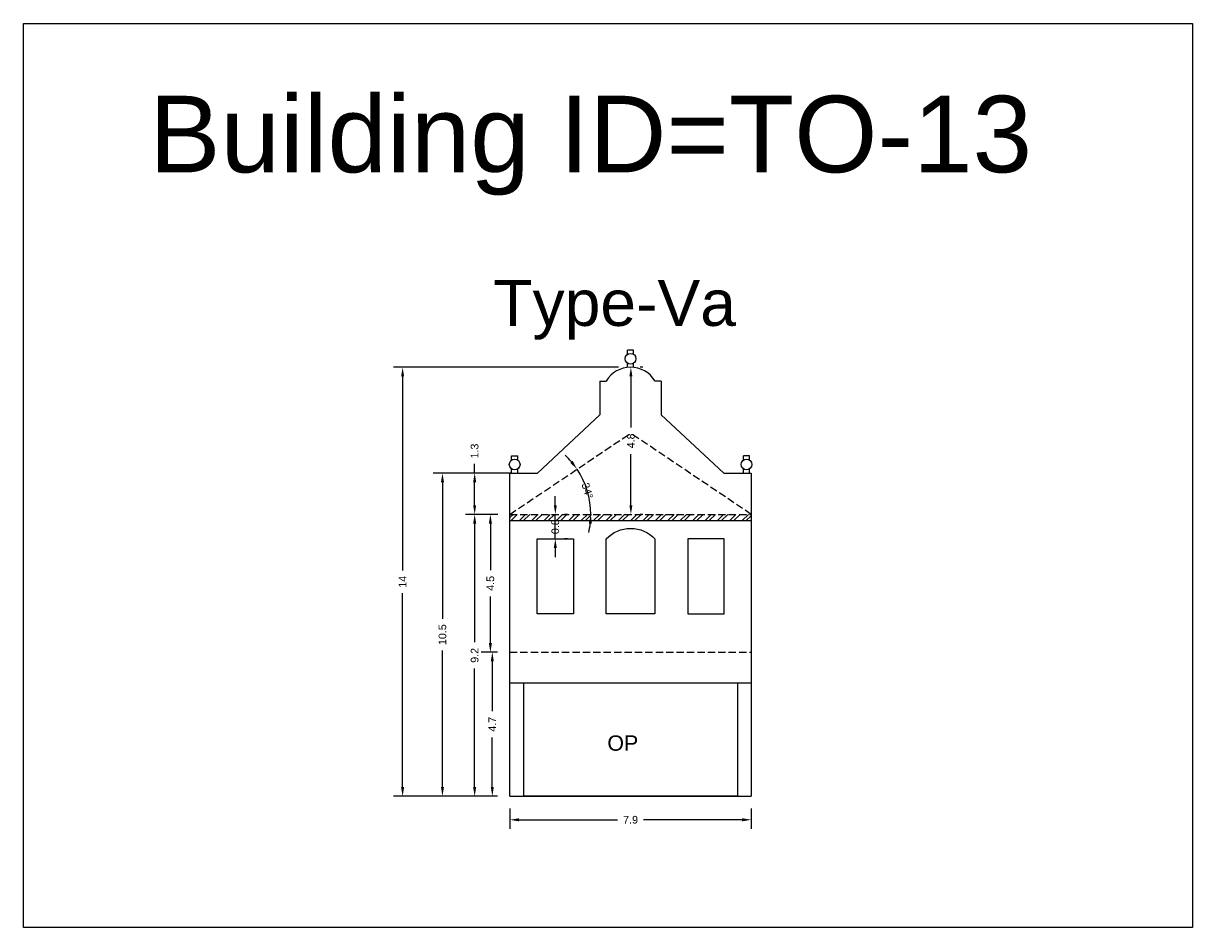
# Model space of a CAD drawing. Header units: metres. Extents: x 3416649 to 3417130, y -6713042 to -6712690.
# Tile 35 of 70: x 3416734 to 3416772, y -6712768 to -6712738. Entities that reach past the tile are written whole.
import ezdxf

# ---------------------------------------------------------------- set-up
doc = ezdxf.new("R2010")
doc.units = ezdxf.units.M
doc.linetypes.add('ACAD_ISO02W100', pattern=[15, 12, -3])
doc.layers.add('Dotted', color=7, linetype='ACAD_ISO02W100', plot=False)
doc.styles.get("Standard").update_dxf_attribs({"font": 'arial.ttf'})
doc.dimstyles.new('ISO-25', dxfattribs={"dimtxt": 0.25, "dimasz": 0.3, "dimexe": 0.3, "dimexo": 0.4, "dimgap": 0.2, "dimtad": 0, "dimdec": 1, "dimdsep": 46, "dimtxsty": 'Standard', "dimcen": 2.5, "dimadec": 0, "dimazin": 0, "dimtfac": 1, "dimtdec": 1, "dimtmove": 0, "dimatfit": 3, "dimfxl": 1, "dimarcsym": 0})

# ---------------------------------------------------------------- blocks, each defined once
blk = doc.blocks.new('*D97')
at = {"color": 0, "lineweight": -2, "transparency": 16777216}
for p, q in [((3416749.316, -6712754.409), (3416748.258, -6712754.409)), ((3416748.558, -6712754.709), (3416748.558, -6712758.582)), ((3416748.558, -6712763.309), (3416748.558, -6712759.435)), ((3416749.308, -6712763.609), (3416748.258, -6712763.609))]:
    blk.add_line(p, q, dxfattribs=at)
at = {"color": 0, "transparency": 16777216}
for points in [[(3416748.508, -6712754.709), (3416748.608, -6712754.709), (3416748.558, -6712754.409)], [(3416748.508, -6712763.309), (3416748.608, -6712763.309), (3416748.558, -6712763.609)]]:
    blk.add_solid(points, dxfattribs=at)
at = {"layer": 'Defpoints', "color": 0, "transparency": 16777216}
for p in [(3416748.558, -6712754.409), (3416749.716, -6712754.409), (3416749.708, -6712763.609)]:
    blk.add_point(p, dxfattribs=at)
at = {"color": 0, "transparency": 16777216, "insert": (3416748.558, -6712759.009), "char_height": 0.25, "attachment_point": 5, "rotation": 90}
blk.add_mtext('9.2', dxfattribs=at)
blk = doc.blocks.new('*D98')
at = {"color": 0, "lineweight": -2, "transparency": 16777216}
for p, q in [((3416751.191, -6712754.109), (3416751.191, -6712753.809)), ((3416751.191, -6712755.209), (3416751.191, -6712754.409)), ((3416751.591, -6712754.409), (3416751.491, -6712754.409)), ((3416751.191, -6712755.509), (3416751.191, -6712755.809)), ((3416751.591, -6712755.209), (3416751.491, -6712755.209))]:
    blk.add_line(p, q, dxfattribs=at)
at = {"color": 0, "transparency": 16777216}
for points in [[(3416751.141, -6712754.109), (3416751.241, -6712754.109), (3416751.191, -6712754.409)], [(3416751.141, -6712755.509), (3416751.241, -6712755.509), (3416751.191, -6712755.209)]]:
    blk.add_solid(points, dxfattribs=at)
at = {"layer": 'Defpoints', "color": 0, "transparency": 16777216}
for p in [(3416751.191, -6712754.409), (3416751.191, -6712754.409), (3416751.191, -6712755.209)]:
    blk.add_point(p, dxfattribs=at)
at = {"color": 0, "transparency": 16777216, "insert": (3416751.191, -6712754.809), "char_height": 0.25, "attachment_point": 5, "rotation": 90}
blk.add_mtext('0.8', dxfattribs=at)
blk = doc.blocks.new('*D99')
at = {"color": 0, "lineweight": -2, "transparency": 16777216}
for start, end in [(40.4327, 46.941), (360, 33.9243), (346.9833, 353.4917)]:
    blk.add_arc((3416749.708, -6712754.409), 2.642, start, end, dxfattribs=at)
at = {"color": 0, "transparency": 16777216}
for points in [[(3416751.76, -6712752.665), (3416751.68, -6712752.725), (3416751.901, -6712752.934)], [(3416752.284, -6712754.705), (3416752.384, -6712754.711), (3416752.351, -6712754.409)]]:
    blk.add_solid(points, dxfattribs=at)
at = {"layer": 'Defpoints', "color": 0, "transparency": 16777216}
for p in [(3416753.648, -6712751.759), (3416752.3, -6712753.89), (3416749.708, -6712754.409), (3416749.708, -6712754.409), (3416757.588, -6712754.409)]:
    blk.add_point(p, dxfattribs=at)
at = {"color": 0, "transparency": 16777216, "insert": (3416752.236, -6712753.638), "char_height": 0.25, "attachment_point": 5, "rotation": 286.9622}
blk.add_mtext('34°', dxfattribs=at)
blk = doc.blocks.new('*D100')
at = {"color": 0, "lineweight": -2, "transparency": 16777216}
for p, q in [((3416754.048, -6712749.609), (3416753.958, -6712749.609)), ((3416753.658, -6712749.909), (3416753.658, -6712751.576)), ((3416753.658, -6712754.109), (3416753.658, -6712752.441)), ((3416754.048, -6712754.409), (3416753.958, -6712754.409))]:
    blk.add_line(p, q, dxfattribs=at)
at = {"color": 0, "transparency": 16777216}
for points in [[(3416753.608, -6712749.909), (3416753.708, -6712749.909), (3416753.658, -6712749.609)], [(3416753.608, -6712754.109), (3416753.708, -6712754.109), (3416753.658, -6712754.409)]]:
    blk.add_solid(points, dxfattribs=at)
at = {"layer": 'Defpoints', "color": 0, "transparency": 16777216}
for p in [(3416753.648, -6712749.609), (3416753.658, -6712749.609), (3416753.648, -6712754.409)]:
    blk.add_point(p, dxfattribs=at)
at = {"color": 0, "transparency": 16777216, "insert": (3416753.658, -6712752.009), "char_height": 0.25, "attachment_point": 5, "rotation": 90}
blk.add_mtext('4.8', dxfattribs=at)
blk = doc.blocks.new('*D101')
at = {"color": 0, "lineweight": -2, "transparency": 16777216}
for p, q in [((3416748.558, -6712753.059), (3416748.558, -6712752.759)), ((3416749.308, -6712753.059), (3416748.258, -6712753.059)), ((3416748.558, -6712754.109), (3416748.558, -6712753.359)), ((3416749.308, -6712754.409), (3416748.258, -6712754.409))]:
    blk.add_line(p, q, dxfattribs=at)
at = {"color": 0, "transparency": 16777216}
for points in [[(3416748.508, -6712753.359), (3416748.608, -6712753.359), (3416748.558, -6712753.059)], [(3416748.508, -6712754.109), (3416748.608, -6712754.109), (3416748.558, -6712754.409)]]:
    blk.add_solid(points, dxfattribs=at)
at = {"layer": 'Defpoints', "color": 0, "transparency": 16777216}
for p in [(3416748.558, -6712753.059), (3416749.708, -6712753.059), (3416749.708, -6712754.409)]:
    blk.add_point(p, dxfattribs=at)
at = {"color": 0, "transparency": 16777216, "insert": (3416748.558, -6712752.343), "char_height": 0.25, "attachment_point": 5, "rotation": 90}
blk.add_mtext('1.3', dxfattribs=at)
blk = doc.blocks.new('*D102')
at = {"color": 0, "lineweight": -2, "transparency": 16777216}
for p, q in [((3416749.758, -6712753.059), (3416747.207, -6712753.059)), ((3416747.507, -6712753.359), (3416747.507, -6712757.82)), ((3416747.507, -6712763.309), (3416747.507, -6712758.847)), ((3416749.308, -6712763.609), (3416747.207, -6712763.609))]:
    blk.add_line(p, q, dxfattribs=at)
at = {"color": 0, "transparency": 16777216}
for points in [[(3416747.457, -6712753.359), (3416747.557, -6712753.359), (3416747.507, -6712753.059)], [(3416747.457, -6712763.309), (3416747.557, -6712763.309), (3416747.507, -6712763.609)]]:
    blk.add_solid(points, dxfattribs=at)
at = {"layer": 'Defpoints', "color": 0, "transparency": 16777216}
for p in [(3416747.507, -6712753.059), (3416750.158, -6712753.059), (3416749.708, -6712763.609)]:
    blk.add_point(p, dxfattribs=at)
at = {"color": 0, "transparency": 16777216, "insert": (3416747.507, -6712758.334), "char_height": 0.25, "attachment_point": 5, "rotation": 90}
blk.add_mtext('10.5', dxfattribs=at)
blk = doc.blocks.new('*D103')
at = {"color": 0, "lineweight": -2, "transparency": 16777216}
for p, q in [((3416753.258, -6712749.609), (3416745.906, -6712749.609)), ((3416746.206, -6712749.909), (3416746.206, -6712756.242)), ((3416746.206, -6712763.309), (3416746.206, -6712756.975)), ((3416749.308, -6712763.609), (3416745.906, -6712763.609))]:
    blk.add_line(p, q, dxfattribs=at)
at = {"color": 0, "transparency": 16777216}
for points in [[(3416746.156, -6712749.909), (3416746.256, -6712749.909), (3416746.206, -6712749.609)], [(3416746.156, -6712763.309), (3416746.256, -6712763.309), (3416746.206, -6712763.609)]]:
    blk.add_solid(points, dxfattribs=at)
at = {"layer": 'Defpoints', "color": 0, "transparency": 16777216}
for p in [(3416746.206, -6712749.609), (3416753.658, -6712749.609), (3416749.708, -6712763.609)]:
    blk.add_point(p, dxfattribs=at)
at = {"color": 0, "transparency": 16777216, "insert": (3416746.206, -6712756.609), "char_height": 0.25, "attachment_point": 5, "rotation": 90}
blk.add_mtext('14', dxfattribs=at)
blk = doc.blocks.new('*D104')
at = {"color": 0, "lineweight": -2, "transparency": 16777216}
for p, q in [((3416749.708, -6712764.009), (3416749.708, -6712764.675)), ((3416757.588, -6712764.009), (3416757.588, -6712764.675)), ((3416750.008, -6712764.375), (3416753.222, -6712764.375)), ((3416757.288, -6712764.375), (3416754.075, -6712764.375))]:
    blk.add_line(p, q, dxfattribs=at)
at = {"color": 0, "transparency": 16777216}
for points in [[(3416750.008, -6712764.325), (3416750.008, -6712764.425), (3416749.708, -6712764.375)], [(3416757.288, -6712764.325), (3416757.288, -6712764.425), (3416757.588, -6712764.375)]]:
    blk.add_solid(points, dxfattribs=at)
at = {"layer": 'Defpoints', "color": 0, "transparency": 16777216}
for p in [(3416749.708, -6712763.609), (3416757.588, -6712763.609), (3416757.588, -6712764.375)]:
    blk.add_point(p, dxfattribs=at)
at = {"color": 0, "transparency": 16777216, "insert": (3416753.648, -6712764.375), "char_height": 0.25, "attachment_point": 5}
blk.add_mtext('7.9', dxfattribs=at)
blk = doc.blocks.new('*D105')
at = {"color": 0, "lineweight": -2, "transparency": 16777216}
for p, q in [((3416749.308, -6712758.909), (3416748.834, -6712758.909)), ((3416749.134, -6712759.209), (3416749.134, -6712760.826)), ((3416749.134, -6712763.309), (3416749.134, -6712761.691)), ((3416749.308, -6712763.609), (3416748.834, -6712763.609))]:
    blk.add_line(p, q, dxfattribs=at)
at = {"color": 0, "transparency": 16777216}
for points in [[(3416749.084, -6712759.209), (3416749.184, -6712759.209), (3416749.134, -6712758.909)], [(3416749.084, -6712763.309), (3416749.184, -6712763.309), (3416749.134, -6712763.609)]]:
    blk.add_solid(points, dxfattribs=at)
at = {"layer": 'Defpoints', "color": 0, "transparency": 16777216}
for p in [(3416749.134, -6712758.909), (3416749.708, -6712758.909), (3416749.708, -6712763.609)]:
    blk.add_point(p, dxfattribs=at)
at = {"color": 0, "transparency": 16777216, "insert": (3416749.134, -6712761.259), "char_height": 0.25, "attachment_point": 5, "rotation": 90}
blk.add_mtext('4.7', dxfattribs=at)
blk = doc.blocks.new('*D106')
at = {"color": 0, "lineweight": -2, "transparency": 16777216}
for p, q in [((3416749.308, -6712754.409), (3416748.771, -6712754.409)), ((3416749.071, -6712754.709), (3416749.071, -6712756.225)), ((3416749.071, -6712758.609), (3416749.071, -6712757.092)), ((3416749.308, -6712758.909), (3416748.771, -6712758.909))]:
    blk.add_line(p, q, dxfattribs=at)
at = {"color": 0, "transparency": 16777216}
for points in [[(3416749.021, -6712754.709), (3416749.121, -6712754.709), (3416749.071, -6712754.409)], [(3416749.021, -6712758.609), (3416749.121, -6712758.609), (3416749.071, -6712758.909)]]:
    blk.add_solid(points, dxfattribs=at)
at = {"layer": 'Defpoints', "color": 0, "transparency": 16777216}
for p in [(3416749.071, -6712754.409), (3416749.708, -6712754.409), (3416749.708, -6712758.909)]:
    blk.add_point(p, dxfattribs=at)
at = {"color": 0, "transparency": 16777216, "insert": (3416749.071, -6712756.659), "char_height": 0.25, "attachment_point": 5, "rotation": 90}
blk.add_mtext('4.5', dxfattribs=at)

msp = doc.modelspace()

# ---------------------------------------------------------------- hatches: boundary and pattern name
h = msp.add_hatch()
h.set_pattern_fill('ANSI32', color=256, scale=0.03)
h.set_pattern_definition([(45, (-15.89046, 0), (-0.202055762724, 0.202055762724), []), (45, (-15.75575, 0), (-0.202055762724, 0.202055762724), [])])
h.paths.add_polyline_path([(3416757.588, -6712754.609), (3416757.588, -6712754.409), (3416749.708, -6712754.409), (3416749.708, -6712754.609)])
h.paths.add_polyline_path([(3416751.451, -6712755.113), (3416751.451, -6712754.503), (3416750.936, -6712754.503), (3416750.936, -6712755.113)], flags=9)

# ---------------------------------------------------------------- linework, layer by layer
msp.add_line((3416749.708, -6712754.609), (3416757.588, -6712754.609))
for points in [[(3416733.825, -6712738.386), (3416771.996, -6712738.386), (3416771.996, -6712767.893), (3416733.825, -6712767.893)], [(3416750.598, -6712755.209), (3416751.784, -6712755.209), (3416751.784, -6712757.654), (3416750.598, -6712757.654)], [(3416756.699, -6712755.209), (3416755.513, -6712755.209), (3416755.513, -6712757.654), (3416756.699, -6712757.654)], [(3416750.158, -6712759.909), (3416757.138, -6712759.909), (3416757.138, -6712763.609), (3416750.158, -6712763.609)]]:
    msp.add_lwpolyline(points, close=True)
for points in [[(3416753.547, -6712749.186), (3416753.547, -6712749.052)], [(3416753.747, -6712749.052), (3416753.547, -6712749.052)], [(3416753.747, -6712749.186), (3416753.747, -6712749.052)], [(3416753.547, -6712749.609), (3416753.547, -6712749.475)], [(3416753.747, -6712749.609), (3416753.747, -6712749.475)], [(3416752.648, -6712750.059), (3416752.648, -6712751.159)], [(3416752.648, -6712750.059), (3416752.848, -6712750.059)], [(3416754.648, -6712750.059), (3416754.448, -6712750.059)], [(3416754.648, -6712750.059), (3416754.648, -6712751.159)], [(3416750.608, -6712753.059), (3416752.648, -6712751.159)], [(3416756.688, -6712753.059), (3416754.648, -6712751.159)], [(3416749.765, -6712752.636), (3416749.765, -6712752.502)], [(3416749.765, -6712752.502), (3416749.965, -6712752.502)], [(3416749.965, -6712752.636), (3416749.965, -6712752.502)], [(3416757.332, -6712752.636), (3416757.332, -6712752.502)], [(3416757.532, -6712752.502), (3416757.332, -6712752.502)], [(3416757.532, -6712752.636), (3416757.532, -6712752.502)], [(3416749.708, -6712763.609), (3416749.708, -6712753.059)], [(3416749.708, -6712753.059), (3416750.608, -6712753.059)], [(3416749.765, -6712753.059), (3416749.765, -6712752.925)], [(3416749.965, -6712753.059), (3416749.965, -6712752.925)], [(3416756.688, -6712753.059), (3416757.588, -6712753.059)], [(3416757.332, -6712753.059), (3416757.332, -6712752.925)], [(3416757.532, -6712753.059), (3416757.532, -6712752.925)], [(3416757.588, -6712753.059), (3416757.588, -6712763.609)], [(3416749.708, -6712759.909), (3416757.588, -6712759.909)], [(3416750.158, -6712763.609), (3416750.158, -6712759.909)], [(3416757.138, -6712759.909), (3416757.138, -6712763.609)], [(3416749.708, -6712763.609), (3416757.588, -6712763.609)]]:
    msp.add_lwpolyline(points)
msp.add_lwpolyline([(3416754.442, -6712755.209), (3416754.442, -6712755.209), (3416754.442, -6712757.654), (3416752.855, -6712757.654), (3416752.855, -6712755.209, -0.433141), (3416754.442, -6712755.209)], format="xyb")
for centre in [(3416753.647, -6712749.33), (3416749.865, -6712752.78), (3416757.432, -6712752.78)]:
    msp.add_circle(centre, 0.176)
msp.add_arc((3416753.648, -6712750.545), 0.936, 31.2845, 148.7155)
at = {"layer": 'Dotted', "ltscale": 0.02}
msp.add_line((3416749.708, -6712754.409), (3416757.588, -6712754.409), dxfattribs=at)
for points in [[(3416749.708, -6712754.409), (3416753.648, -6712751.759)], [(3416757.588, -6712754.409), (3416753.648, -6712751.759)], [(3416749.708, -6712758.909), (3416757.588, -6712758.909)]]:
    msp.add_lwpolyline(points, dxfattribs=at)

# ---------------------------------------------------------------- texts
at = {"attachment_point": 1}
for s, width, heights, insert, char_height in [('Building ID=TO-13', 67.86454, [0.517], (3416737.931, -6712740.747), 2.5), ('Type-Va ', 9.99112, [0.517], (3416749.169, -6712746.758), 1.5), ('OP', 67.86454, [0], (3416752.89, -6712761.621), 0.5)]:
    msp.add_mtext_dynamic_manual_height_columns(s, width=width, gutter_width=12.5, heights=heights, dxfattribs=dict(at, insert=insert, char_height=char_height))

# ---------------------------------------------------------------- dimensions: what is measured, and where the dimension line sits
for base, p1, p2, picture, middle in [((3416746.206, -6712749.609), (3416749.708, -6712763.609), (3416753.658, -6712749.609), '*D103', (3416746.206, -6712756.609)), ((3416753.658, -6712749.609), (3416753.648, -6712754.409), (3416753.648, -6712749.609), '*D100', (3416753.658, -6712752.009)), ((3416748.558250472, -6712753.058571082), (3416749.708451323, -6712754.408571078), (3416749.708451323, -6712753.058571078), '*D101', (3416748.55825047, -6712752.342762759)), ((3416747.506570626, -6712753.058571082), (3416749.708451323, -6712763.608571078), (3416750.158451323, -6712753.058571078), '*D102', (3416747.506570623, -6712758.33357108)), ((3416748.558, -6712754.409), (3416749.708, -6712763.609), (3416749.716, -6712754.409), '*D97', (3416748.558, -6712759.009)), ((3416749.071, -6712754.409), (3416749.708, -6712758.909), (3416749.708, -6712754.409), '*D106', (3416749.071, -6712756.659)), ((3416749.134, -6712758.909), (3416749.708, -6712763.609), (3416749.708, -6712758.909), '*D105', (3416749.134, -6712761.259))]:
    dim = msp.add_linear_dim(base=base, p1=p1, p2=p2, angle=90, dimstyle='ISO-25')
    dim.commit()
    dim.dimension.update_dxf_attribs({"geometry": picture, "text_midpoint": middle})
dim = msp.add_angular_dim_2l(base=(3416752.3, -6712753.89), line1=((3416749.708, -6712754.409), (3416757.588, -6712754.409)), line2=((3416749.708, -6712754.409), (3416753.648, -6712751.759)), dimstyle='ISO-25')
dim.commit()
dim.dimension.update_dxf_attribs({"geometry": '*D99', "text_midpoint": (3416752.236, -6712753.638)})
dim = msp.add_linear_dim(base=(3416751.191, -6712754.409), p1=(3416751.191, -6712755.209), p2=(3416751.191, -6712754.409), angle=90, dimstyle='ISO-25')
dim.commit()
dim.dimension.update_dxf_attribs({"geometry": '*D98', "text_midpoint": (3416751.191, -6712754.809), "dimtype": 160})
dim = msp.add_linear_dim(base=(3416757.588, -6712764.375), p1=(3416749.708, -6712763.609), p2=(3416757.588, -6712763.609), dimstyle='ISO-25')
dim.commit()
dim.dimension.update_dxf_attribs({"geometry": '*D104', "text_midpoint": (3416753.648, -6712764.375)})

doc.saveas('drawing.dxf')
